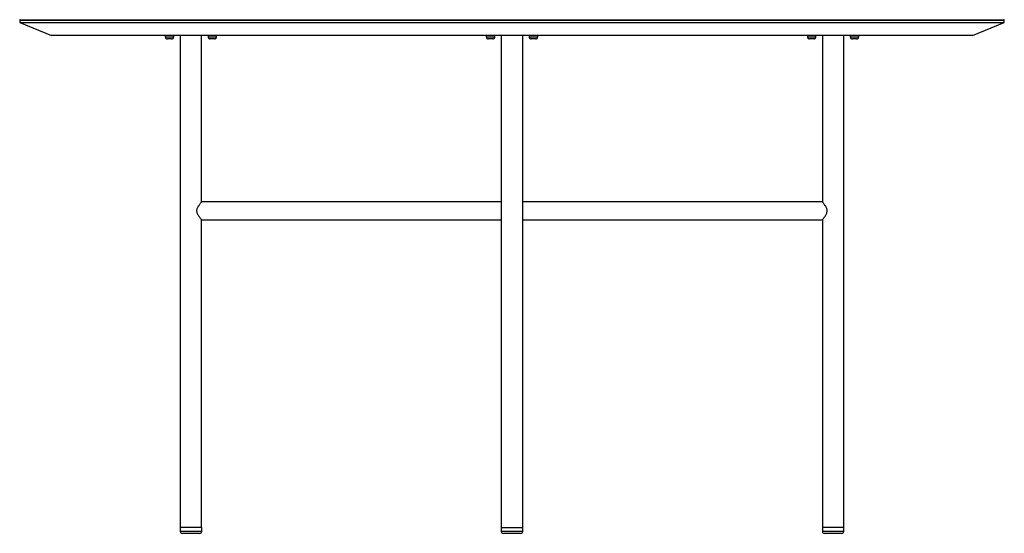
# Model space of a CAD drawing. Header units: millimetres. Extents: x -1890 to -510, y -553 to 167.
import ezdxf

# ---------------------------------------------------------------- set-up
doc = ezdxf.new("R2010")
doc.units = ezdxf.units.MM

msp = doc.modelspace()

# ---------------------------------------------------------------- linework, layer by layer
at = {"color": 7, "linetype": 'Continuous', "lineweight": 25}
for p, q in [((-1890, 165.8), (-1890, 162.8)), ((-510, 165.8), (-1890, 165.8)), ((-1889, 166.8), (-511, 166.8)), ((-510, 162.8), (-510, 165.8)), ((-1890, 162.8), (-1845.5, 144.8)), ((-1890, 162.8), (-510, 162.8)), ((-554.6, 144.8), (-510, 162.8)), ((-554.6, 144.8), (-1845.5, 144.8)), ((-1686, 144.8), (-1686, 142.8)), ((-1686, 142.8), (-1674, 142.8)), ((-1677, 139.8), (-1683, 139.8)), ((-1674, 142.8), (-1674, 144.8)), ((-1665, 144.8), (-1665, -550.3)), ((-1635, -88.8), (-1635, 144.8)), ((-1626, 144.8), (-1626, 142.8)), ((-1626, 142.8), (-1614, 142.8)), ((-1617, 139.8), (-1623, 139.8)), ((-1614, 142.8), (-1614, 144.8)), ((-1236, 144.8), (-1236, 142.8)), ((-1236, 142.8), (-1224, 142.8)), ((-1227, 139.8), (-1233, 139.8)), ((-1224, 142.8), (-1224, 144.8)), ((-1215, 144.8), (-1215, -550.3)), ((-1185, -550.3), (-1185, 144.8)), ((-1176, 144.8), (-1176, 142.8)), ((-1176, 142.8), (-1164, 142.8)), ((-1167, 139.8), (-1173, 139.8)), ((-1164, 142.8), (-1164, 144.8)), ((-786, 144.8), (-786, 142.8)), ((-786, 142.8), (-774, 142.8)), ((-777, 139.8), (-783, 139.8)), ((-774, 142.8), (-774, 144.8)), ((-765, 144.8), (-765, -88.8)), ((-735, -550.3), (-735, 144.8)), ((-726, 144.8), (-726, 142.8)), ((-726, 142.8), (-714, 142.8)), ((-717, 139.8), (-723, 139.8)), ((-714, 142.8), (-714, 144.8)), ((-1215, -88.7), (-1635.1, -88.7)), ((-764.9, -88.7), (-1185, -88.7)), ((-1635.1, -113.7), (-1215, -113.7)), ((-1635, -545.2), (-1635, -113.5)), ((-1185, -113.7), (-764.9, -113.7)), ((-765, -113.5), (-765, -550.3)), ((-1634.8, -545.2), (-1665, -545.2)), ((-1665, -550.3), (-1634.8, -550.3)), ((-1634.8, -550.3), (-1634.8, -545.2)), ((-1215, -545.2), (-1185, -545.2)), ((-1215, -550.3), (-1185, -550.3)), ((-735, -545.2), (-765, -545.2)), ((-765, -550.3), (-735, -550.3)), ((-1637.8, -553.3), (-1662, -553.3)), ((-1188, -553.3), (-1212, -553.3)), ((-738, -553.3), (-762, -553.3))]:
    msp.add_line(p, q, dxfattribs=at)
for centre, radius, start, end in [((-1889, 165.8), 1, 90, 180), ((-511, 165.8), 1, 0, 90), ((-1683, 142.8), 3, 180, 270), ((-1677, 142.8), 3, 270, 0), ((-1623, 142.8), 3, 180, 270), ((-1617, 142.8), 3, 270, 360), ((-1233, 142.8), 3, 180, 270), ((-1227, 142.8), 3, 270, 360), ((-1173, 142.8), 3, 180, 270), ((-1167, 142.8), 3, 270, 0), ((-783, 142.8), 3, 180, 270), ((-777, 142.8), 3, 270, 360), ((-723, 142.8), 3, 180, 270), ((-717, 142.8), 3, 270, 0), ((-1662, -550.3), 3, 180, 270), ((-1637.8, -550.3), 3, 270, 360), ((-1212, -550.3), 3, 180, 270), ((-1188, -550.3), 3, 270, 360), ((-762, -550.3), 3, 180, 270), ((-738, -550.3), 3, 270, 360)]:
    msp.add_arc(centre, radius, start, end, dxfattribs=at)
for points, knots in [([(-1641.7, -101.2), (-1641.6, -100.3), (-1641.5, -98.8), (-1640.7, -96.9), (-1639.8, -95.1), (-1638.6, -93.4), (-1637.5, -91.8), (-1636.5, -90.5), (-1635.6, -89.4), (-1635, -88.7), (-1635.1, -88.8), (-1635.1, -88.8)], [0, 0, 0, 0, 0.126257, 0.213336, 0.302767, 0.428649, 0.558162, 0.657367, 0.759126, 0.924596, 1, 1, 1, 1]), ([(-758.3, -101.2), (-758.4, -100.3), (-758.5, -98.8), (-759.3, -96.9), (-760.2, -95.1), (-761.4, -93.4), (-762.5, -91.8), (-763.5, -90.5), (-764.4, -89.4), (-765, -88.7), (-764.9, -88.8), (-764.9, -88.8)], [0, 0, 0, 0, 0.126257, 0.213336, 0.302767, 0.428649, 0.558162, 0.657367, 0.759126, 0.924596, 1, 1, 1, 1]), ([(-1635.1, -113.5), (-1635.1, -113.6), (-1635, -113.6), (-1635.7, -112.8), (-1636.9, -111.4), (-1638.2, -109.6), (-1639.3, -108), (-1640.3, -106.2), (-1641.2, -104.3), (-1641.7, -102.5), (-1641.7, -101.4), (-1641.7, -101.2)], [0, 0, 0, 0, 0.077957, 0.233077, 0.399626, 0.5213, 0.646479, 0.742039, 0.839666, 0.96637, 1, 1, 1, 1]), ([(-764.9, -113.5), (-764.9, -113.6), (-765, -113.6), (-764.3, -112.8), (-763.1, -111.4), (-761.8, -109.6), (-760.7, -108), (-759.7, -106.2), (-758.8, -104.3), (-758.3, -102.5), (-758.3, -101.4), (-758.3, -101.2)], [0, 0, 0, 0, 0.077957, 0.233077, 0.399626, 0.5213, 0.646479, 0.742039, 0.839666, 0.96637, 1, 1, 1, 1])]:
    msp.add_open_spline(points, degree=3, knots=knots, dxfattribs=at)

doc.saveas('drawing.dxf')
